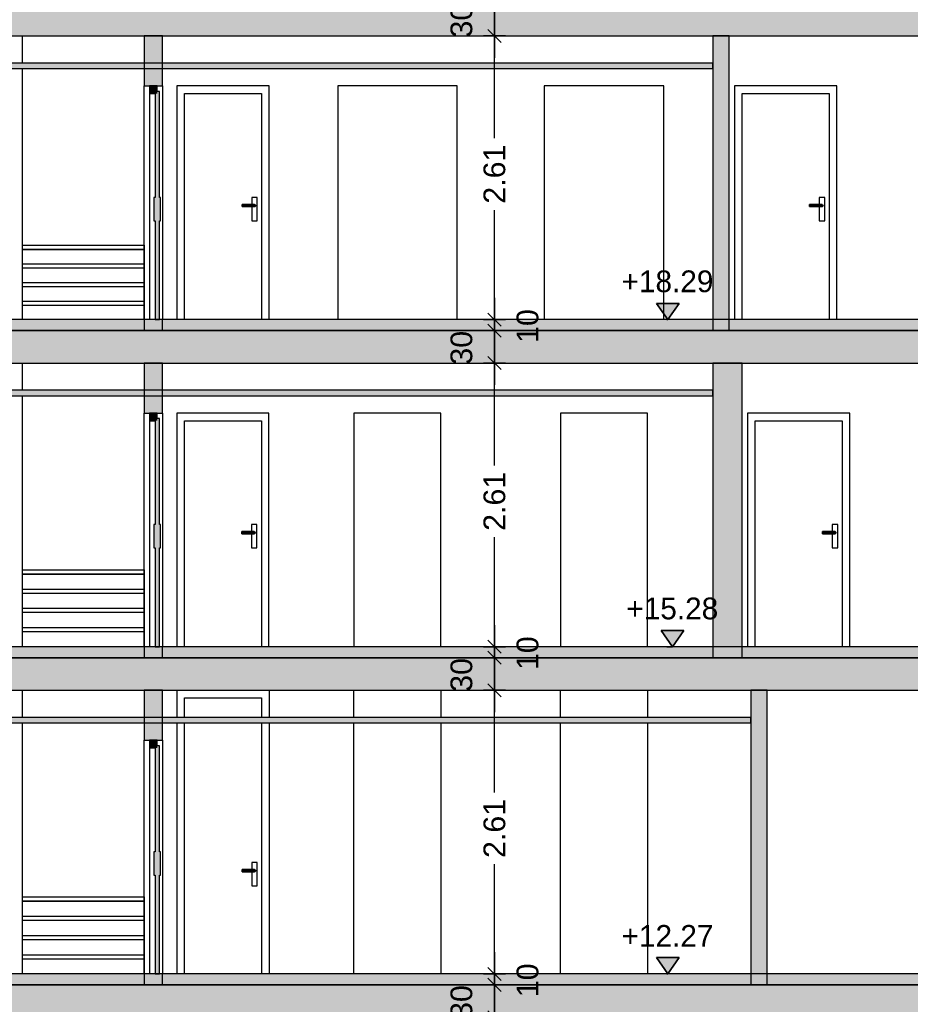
# Model space of a CAD drawing. Header units: metres. Extents: x -1 to 430, y -65 to 31.
# Tile 25 of 36: x 357 to 365, y -43 to -34. Entities that reach past the tile are written whole.
import ezdxf

# ---------------------------------------------------------------- set-up
doc = ezdxf.new("R2010")
doc.units = ezdxf.units.M
doc.header["$PDMODE"] = 65
doc.linetypes.add('CONTINUA', pattern=[0])
doc.linetypes.add('PUNKT', pattern=[6.35, 0, -6.35])
doc.layers.add('+++++ CÀLCUL SECCIÓ D', color=7, linetype='CONTINUA', lineweight=25)
doc.layers.add('COTES SECCIÓ D', color=7, linetype='CONTINUA', lineweight=25)
doc.styles.add('ARIAL', font='arial.ttf')
doc.dimstyles.new('DIMSTYLE_4', dxfattribs={"dimtxt": 0.2, "dimasz": 0.2, "dimexe": 0, "dimexo": 1e-06, "dimgap": 0.1, "dimtad": 2, "dimdec": 0, "dimlfac": 100, "dimrnd": 1, "dimzin": 4, "dimdsep": 46, "dimtxsty": 'ARIAL', "dimblk1": 'ALL_ML_STRICH', "dimblk2": 'ALL_ML_STRICH', "dimsah": 1, "dimcen": 0, "dimse1": 1, "dimse2": 1, "dimclrd": 2, "dimclre": 2, "dimclrt": 2, "dimadec": 0, "dimazin": 0, "dimtfac": 1, "dimtdec": 0, "dimtix": 1, "dimtmove": 2, "dimatfit": 3, "dimfxl": 0, "dimtvp": 1.2, "dimtzin": 0, "dimlwd": 0, "dimlwe": 35, "dimarcsym": 0})
doc.dimstyles.new('DIMSTYLE_5', dxfattribs={"dimtxt": 0.2, "dimasz": 0.2, "dimexe": 0, "dimexo": 1e-06, "dimgap": 0.1, "dimtad": 0, "dimrnd": 0.01, "dimzin": 4, "dimdsep": 46, "dimtxsty": 'ARIAL', "dimblk1": 'ALL_ML_STRICH', "dimblk2": 'ALL_ML_STRICH', "dimsah": 1, "dimcen": 0, "dimse1": 1, "dimse2": 1, "dimclrd": 2, "dimclre": 2, "dimclrt": 2, "dimadec": 0, "dimazin": 0, "dimtfac": 1, "dimtdec": 0, "dimtix": 1, "dimtmove": 2, "dimatfit": 3, "dimfxl": 0, "dimtzin": 0, "dimlwd": 0, "dimlwe": 35, "dimarcsym": 0})
doc.dimstyles.new('DIMSTYLE_7', dxfattribs={"dimtxt": 0.2, "dimasz": 0.2, "dimexe": 0, "dimexo": 1e-06, "dimgap": 0.1, "dimtad": 0, "dimdec": 0, "dimlfac": 100, "dimrnd": 1, "dimzin": 4, "dimdsep": 46, "dimtxsty": 'ARIAL', "dimblk1": 'ALL_ML_STRICH', "dimblk2": 'ALL_ML_STRICH', "dimsah": 1, "dimcen": 0, "dimse1": 1, "dimse2": 1, "dimclrd": 2, "dimclre": 2, "dimclrt": 2, "dimadec": 0, "dimazin": 0, "dimtfac": 1, "dimtdec": 0, "dimtix": 1, "dimtmove": 2, "dimatfit": 3, "dimfxl": 0, "dimtvp": 1.2, "dimtzin": 0, "dimlwd": 0, "dimlwe": 35, "dimarcsym": 0})

# ---------------------------------------------------------------- blocks, each defined once
blk = doc.blocks.new('ALL_ML_STRICH')
at = {"color": 0, "linetype": 'ByBlock', "lineweight": -2}
for p, q in [((0, -0.5), (0, 0.5)), ((-1, 0), (0.5, 0)), ((-0.3, -0.3), (0.3, 0.3))]:
    blk.add_line(p, q, dxfattribs=at)
blk = doc.blocks.new('*D18')
at = {"layer": 'COTES SECCIÓ D', "color": 2, "linetype": 'CONTINUA', "lineweight": -2, "transparency": 33554687}
blk.add_line((361.4322, -43.07), (361.4322, -42.77), dxfattribs=at)
at = {"layer": 'DEFPOINTS', "color": 2, "linetype": 'CONTINUA', "lineweight": 35, "transparency": 33554687}
for p in [(361.4196, -42.77), (361.4322, -43.07), (364.954, -43.07)]:
    blk.add_point(p, dxfattribs=at)
at = {"layer": 'COTES SECCIÓ D', "color": 2, "linetype": 'CONTINUA', "lineweight": 35, "transparency": 33554687, "xscale": 0.2, "yscale": 0.2, "zscale": 0.2}
for p, rotation in [((361.4322, -42.77), 90), ((361.4322, -43.07), 270)]:
    blk.add_blockref('ALL_ML_STRICH', p, dxfattribs=dict(at, rotation=rotation))
at = {"layer": 'COTES SECCIÓ D', "color": 2, "linetype": 'CONTINUA', "lineweight": 35, "transparency": 33554687, "insert": (361.1287, -42.9287), "char_height": 0.2, "width": 0.4, "attachment_point": 5, "rotation": 90, "style": 'ARIAL'}
blk.add_mtext('\\A1;{30}', dxfattribs=at)
blk = doc.blocks.new('*D19')
at = {"layer": 'COTES SECCIÓ D', "color": 2, "linetype": 'CONTINUA', "lineweight": -2, "transparency": 33554687}
blk.add_line((361.4322, -42.77), (361.4322, -42.67), dxfattribs=at)
at = {"layer": 'DEFPOINTS', "color": 2, "linetype": 'CONTINUA', "lineweight": 35, "transparency": 33554687}
for p in [(361.4196, -42.67), (361.4196, -42.77), (361.4322, -42.77)]:
    blk.add_point(p, dxfattribs=at)
at = {"layer": 'COTES SECCIÓ D', "color": 2, "linetype": 'CONTINUA', "lineweight": 35, "transparency": 33554687, "xscale": 0.2, "yscale": 0.2, "zscale": 0.2}
for p, rotation in [((361.4322, -42.77), 270), ((361.4322, -42.67), 90)]:
    blk.add_blockref('ALL_ML_STRICH', p, dxfattribs=dict(at, rotation=rotation))
at = {"layer": 'COTES SECCIÓ D', "color": 2, "linetype": 'CONTINUA', "lineweight": 35, "transparency": 33554687, "insert": (361.7365, -42.7287), "char_height": 0.2, "width": 0.4, "attachment_point": 5, "rotation": 90, "style": 'ARIAL'}
blk.add_mtext('\\A1;{10}', dxfattribs=at)
blk = doc.blocks.new('*D20')
at = {"layer": 'COTES SECCIÓ D', "color": 2, "linetype": 'CONTINUA', "lineweight": -2, "transparency": 33554687}
for p, q in [((361.4322, -41.0012), (361.4322, -40.06)), ((361.4322, -42.67), (361.4322, -41.6612))]:
    blk.add_line(p, q, dxfattribs=at)
at = {"layer": 'DEFPOINTS', "color": 2, "linetype": 'CONTINUA', "lineweight": 35, "transparency": 33554687}
for p in [(361.3353, -40.06), (361.4196, -42.67), (361.4322, -42.67)]:
    blk.add_point(p, dxfattribs=at)
at = {"layer": 'COTES SECCIÓ D', "color": 2, "linetype": 'CONTINUA', "lineweight": 35, "transparency": 33554687, "xscale": 0.2, "yscale": 0.2, "zscale": 0.2}
for p, rotation in [((361.4322, -40.06), 90), ((361.4322, -42.67), 270)]:
    blk.add_blockref('ALL_ML_STRICH', p, dxfattribs=dict(at, rotation=rotation))
at = {"layer": 'COTES SECCIÓ D', "color": 2, "linetype": 'CONTINUA', "lineweight": 35, "transparency": 33554687, "insert": (361.4322, -41.3312), "char_height": 0.2, "width": 0.8, "attachment_point": 5, "rotation": 90, "style": 'ARIAL'}
blk.add_mtext('\\A1;{\\A1;{2.61\\H0.132000;\\S^ ;}}', dxfattribs=at)
blk = doc.blocks.new('*D21')
at = {"layer": 'COTES SECCIÓ D', "color": 2, "linetype": 'CONTINUA', "lineweight": -2, "transparency": 33554687}
blk.add_line((361.4322, -40.06), (361.4322, -39.76), dxfattribs=at)
at = {"layer": 'DEFPOINTS', "color": 2, "linetype": 'CONTINUA', "lineweight": 35, "transparency": 33554687}
for p in [(364.1593, -39.76), (361.3353, -40.06), (361.4322, -40.06)]:
    blk.add_point(p, dxfattribs=at)
at = {"layer": 'COTES SECCIÓ D', "color": 2, "linetype": 'CONTINUA', "lineweight": 35, "transparency": 33554687, "xscale": 0.2, "yscale": 0.2, "zscale": 0.2}
for p, rotation in [((361.4322, -39.76), 90), ((361.4322, -40.06), 270)]:
    blk.add_blockref('ALL_ML_STRICH', p, dxfattribs=dict(at, rotation=rotation))
at = {"layer": 'COTES SECCIÓ D', "color": 2, "linetype": 'CONTINUA', "lineweight": 35, "transparency": 33554687, "insert": (361.1287, -39.9187), "char_height": 0.2, "width": 0.4, "attachment_point": 5, "rotation": 90, "style": 'ARIAL'}
blk.add_mtext('\\A1;{30}', dxfattribs=at)
blk = doc.blocks.new('*D22')
at = {"layer": 'COTES SECCIÓ D', "color": 2, "linetype": 'CONTINUA', "lineweight": -2, "transparency": 33554687}
blk.add_line((361.4322, -39.76), (361.4322, -39.66), dxfattribs=at)
at = {"layer": 'DEFPOINTS', "color": 2, "linetype": 'CONTINUA', "lineweight": 35, "transparency": 33554687}
for p in [(363.3788, -39.66), (361.4322, -39.76), (364.1593, -39.76)]:
    blk.add_point(p, dxfattribs=at)
at = {"layer": 'COTES SECCIÓ D', "color": 2, "linetype": 'CONTINUA', "lineweight": 35, "transparency": 33554687, "xscale": 0.2, "yscale": 0.2, "zscale": 0.2}
for p, rotation in [((361.4322, -39.76), 270), ((361.4322, -39.66), 90)]:
    blk.add_blockref('ALL_ML_STRICH', p, dxfattribs=dict(at, rotation=rotation))
at = {"layer": 'COTES SECCIÓ D', "color": 2, "linetype": 'CONTINUA', "lineweight": 35, "transparency": 33554687, "insert": (361.7365, -39.7187), "char_height": 0.2, "width": 0.4, "attachment_point": 5, "rotation": 90, "style": 'ARIAL'}
blk.add_mtext('\\A1;{10}', dxfattribs=at)
blk = doc.blocks.new('*D23')
at = {"layer": 'COTES SECCIÓ D', "color": 2, "linetype": 'CONTINUA', "lineweight": -2, "transparency": 33554687}
for p, q in [((361.4322, -37.9912), (361.4322, -37.05)), ((361.4322, -39.66), (361.4322, -38.6512))]:
    blk.add_line(p, q, dxfattribs=at)
at = {"layer": 'DEFPOINTS', "color": 2, "linetype": 'CONTINUA', "lineweight": 35, "transparency": 33554687}
for p in [(363.7436, -37.05), (361.4322, -39.66), (363.3788, -39.66)]:
    blk.add_point(p, dxfattribs=at)
at = {"layer": 'COTES SECCIÓ D', "color": 2, "linetype": 'CONTINUA', "lineweight": 35, "transparency": 33554687, "xscale": 0.2, "yscale": 0.2, "zscale": 0.2}
for p, rotation in [((361.4322, -37.05), 90), ((361.4322, -39.66), 270)]:
    blk.add_blockref('ALL_ML_STRICH', p, dxfattribs=dict(at, rotation=rotation))
at = {"layer": 'COTES SECCIÓ D', "color": 2, "linetype": 'CONTINUA', "lineweight": 35, "transparency": 33554687, "insert": (361.4322, -38.3212), "char_height": 0.2, "width": 0.8, "attachment_point": 5, "rotation": 90, "style": 'ARIAL'}
blk.add_mtext('\\A1;{\\A1;{2.61\\H0.132000;\\S^ ;}}', dxfattribs=at)
blk = doc.blocks.new('*D24')
at = {"layer": 'COTES SECCIÓ D', "color": 2, "linetype": 'CONTINUA', "lineweight": -2, "transparency": 33554687}
blk.add_line((361.4322, -37.05), (361.4322, -36.75), dxfattribs=at)
at = {"layer": 'DEFPOINTS', "color": 2, "linetype": 'CONTINUA', "lineweight": 35, "transparency": 33554687}
for p in [(363.6926, -36.75), (361.4322, -37.05), (363.7436, -37.05)]:
    blk.add_point(p, dxfattribs=at)
at = {"layer": 'COTES SECCIÓ D', "color": 2, "linetype": 'CONTINUA', "lineweight": 35, "transparency": 33554687, "xscale": 0.2, "yscale": 0.2, "zscale": 0.2}
for p, rotation in [((361.4322, -36.75), 90), ((361.4322, -37.05), 270)]:
    blk.add_blockref('ALL_ML_STRICH', p, dxfattribs=dict(at, rotation=rotation))
at = {"layer": 'COTES SECCIÓ D', "color": 2, "linetype": 'CONTINUA', "lineweight": 35, "transparency": 33554687, "insert": (361.1287, -36.9087), "char_height": 0.2, "width": 0.4, "attachment_point": 5, "rotation": 90, "style": 'ARIAL'}
blk.add_mtext('\\A1;{30}', dxfattribs=at)
blk = doc.blocks.new('*D25')
at = {"layer": 'COTES SECCIÓ D', "color": 2, "linetype": 'CONTINUA', "lineweight": -2, "transparency": 33554687}
blk.add_line((361.4322, -36.75), (361.4322, -36.65), dxfattribs=at)
at = {"layer": 'DEFPOINTS', "color": 2, "linetype": 'CONTINUA', "lineweight": 35, "transparency": 33554687}
for p in [(363.7437, -36.65), (361.4322, -36.75), (363.6926, -36.75)]:
    blk.add_point(p, dxfattribs=at)
at = {"layer": 'COTES SECCIÓ D', "color": 2, "linetype": 'CONTINUA', "lineweight": 35, "transparency": 33554687, "xscale": 0.2, "yscale": 0.2, "zscale": 0.2}
for p, rotation in [((361.4322, -36.75), 270), ((361.4322, -36.65), 90)]:
    blk.add_blockref('ALL_ML_STRICH', p, dxfattribs=dict(at, rotation=rotation))
at = {"layer": 'COTES SECCIÓ D', "color": 2, "linetype": 'CONTINUA', "lineweight": 35, "transparency": 33554687, "insert": (361.7365, -36.7087), "char_height": 0.2, "width": 0.4, "attachment_point": 5, "rotation": 90, "style": 'ARIAL'}
blk.add_mtext('\\A1;{10}', dxfattribs=at)
blk = doc.blocks.new('*D26')
at = {"layer": 'COTES SECCIÓ D', "color": 2, "linetype": 'CONTINUA', "lineweight": -2, "transparency": 33554687}
for p, q in [((361.4322, -34.9812), (361.4322, -34.04)), ((361.4322, -36.65), (361.4322, -35.6412))]:
    blk.add_line(p, q, dxfattribs=at)
at = {"layer": 'DEFPOINTS', "color": 2, "linetype": 'CONTINUA', "lineweight": 35, "transparency": 33554687}
for p in [(363.6665, -34.04), (361.4322, -36.65), (363.7437, -36.65)]:
    blk.add_point(p, dxfattribs=at)
at = {"layer": 'COTES SECCIÓ D', "color": 2, "linetype": 'CONTINUA', "lineweight": 35, "transparency": 33554687, "xscale": 0.2, "yscale": 0.2, "zscale": 0.2}
for p, rotation in [((361.4322, -34.04), 90), ((361.4322, -36.65), 270)]:
    blk.add_blockref('ALL_ML_STRICH', p, dxfattribs=dict(at, rotation=rotation))
at = {"layer": 'COTES SECCIÓ D', "color": 2, "linetype": 'CONTINUA', "lineweight": 35, "transparency": 33554687, "insert": (361.4322, -35.3112), "char_height": 0.2, "width": 0.8, "attachment_point": 5, "rotation": 90, "style": 'ARIAL'}
blk.add_mtext('\\A1;{\\A1;{2.61\\H0.132000;\\S^ ;}}', dxfattribs=at)
blk = doc.blocks.new('*D27')
at = {"layer": 'COTES SECCIÓ D', "color": 2, "linetype": 'CONTINUA', "lineweight": -2, "transparency": 33554687}
blk.add_line((361.4322, -34.04), (361.4322, -33.74), dxfattribs=at)
at = {"layer": 'DEFPOINTS', "color": 2, "linetype": 'CONTINUA', "lineweight": 35, "transparency": 33554687}
for p in [(363.6665, -33.74), (361.4322, -34.04), (363.6665, -34.04)]:
    blk.add_point(p, dxfattribs=at)
at = {"layer": 'COTES SECCIÓ D', "color": 2, "linetype": 'CONTINUA', "lineweight": 35, "transparency": 33554687, "xscale": 0.2, "yscale": 0.2, "zscale": 0.2}
for p, rotation in [((361.4322, -33.74), 90), ((361.4322, -34.04), 270)]:
    blk.add_blockref('ALL_ML_STRICH', p, dxfattribs=dict(at, rotation=rotation))
at = {"layer": 'COTES SECCIÓ D', "color": 2, "linetype": 'CONTINUA', "lineweight": 35, "transparency": 33554687, "insert": (361.1287, -33.8987), "char_height": 0.2, "width": 0.4, "attachment_point": 5, "rotation": 90, "style": 'ARIAL'}
blk.add_mtext('\\A1;{30}', dxfattribs=at)
blk = doc.blocks.new('COMPLEX_ELEVATIONDIM_0')
at = {"layer": 'COTES SECCIÓ D', "linetype": 'CONTINUA', "lineweight": 35, "transparency": 33554687}
for points in [[(363.1307, -36.5), (362.9207, -36.5), (363.0257, -36.65)], [(363.175, -39.51), (362.965, -39.51), (363.07, -39.66)], [(363.1307, -42.52), (362.9207, -42.52), (363.0257, -42.67)]]:
    blk.add_hatch(color=2, dxfattribs=at).paths.add_polyline_path(points)
at = {"layer": 'COTES SECCIÓ D', "color": 2, "linetype": 'CONTINUA', "lineweight": 35, "transparency": 33554687}
for p, q in [((363.1307, -36.5), (362.9207, -36.5)), ((362.9207, -36.5), (363.0257, -36.65)), ((363.0257, -36.65), (363.1307, -36.5)), ((363.0257, -36.65), (363.0257, -36.65)), ((363.0257, -36.65), (363.0257, -36.65)), ((363.0257, -36.65), (363.0257, -36.65)), ((363.0257, -36.65), (363.0257, -36.65)), ((363.175, -39.51), (362.965, -39.51)), ((362.965, -39.51), (363.07, -39.66)), ((363.07, -39.66), (363.175, -39.51)), ((363.07, -39.66), (363.07, -39.66)), ((363.07, -39.66), (363.07, -39.66)), ((363.07, -39.66), (363.07, -39.66)), ((363.07, -39.66), (363.07, -39.66)), ((363.1307, -42.52), (362.9207, -42.52)), ((362.9207, -42.52), (363.0257, -42.67)), ((363.0257, -42.67), (363.1307, -42.52)), ((363.0257, -42.67), (363.0257, -42.67)), ((363.0257, -42.67), (363.0257, -42.67)), ((363.0257, -42.67), (363.0257, -42.67)), ((363.0257, -42.67), (363.0257, -42.67))]:
    blk.add_line(p, q, dxfattribs=at)
at = {"layer": 'COTES SECCIÓ D', "color": 2, "linetype": 'PUNKT', "lineweight": 35, "transparency": 33554687}
for p, q in [((363.0257, -36.65), (363.0187, -36.65)), ((363.07, -39.66), (363.0187, -39.66)), ((363.0257, -42.67), (363.0187, -42.67))]:
    blk.add_line(p, q, dxfattribs=at)
at = {"layer": 'COTES SECCIÓ D', "color": 2, "linetype": 'CONTINUA', "lineweight": 35, "transparency": 33554687, "char_height": 0.2, "width": 0.959932, "attachment_point": 7, "style": 'ARIAL'}
for s, insert in [('\\W0.98;+18.29', (362.6007, -36.4)), ('\\W0.98;+15.28', (362.645, -39.41)), ('\\W0.98;+12.27', (362.6009, -42.42))]:
    blk.add_mtext(s, dxfattribs=dict(at, insert=insert))

msp = doc.modelspace()

# ---------------------------------------------------------------- hatches: boundary and pattern name
at = {"layer": '+++++ CÀLCUL SECCIÓ D', "linetype": 'CONTINUA', "lineweight": 25, "true_color": 0xababab, "transparency": 33554687}
for points in [[(368.656, -33.74), (343.129, -33.74), (343.129, -34.04), (368.656, -34.04)], [(368.656, -36.75), (343.129, -36.75), (343.129, -37.05), (368.656, -37.05)], [(368.656, -39.76), (343.1274, -39.76), (343.1274, -40.06), (368.656, -40.06)], [(368.656, -42.77), (343.1274, -42.77), (343.1274, -43.07), (368.656, -43.07)]]:
    msp.add_hatch(color=253, dxfattribs=at).paths.add_polyline_path(points)
at = {"layer": '+++++ CÀLCUL SECCIÓ D', "linetype": 'CONTINUA', "lineweight": 18, "transparency": 33554687}
for points in [[(358.3796, -34.5), (358.3796, -34.04), (358.2096, -34.04), (358.2096, -34.5)], [(358.2096, -36.75), (358.3796, -36.75), (358.3796, -36.65), (358.2096, -36.65)], [(358.3796, -37.51), (358.3796, -37.05), (358.2096, -37.05), (358.2096, -37.51)], [(358.2096, -39.76), (358.3796, -39.76), (358.3796, -39.66), (358.2096, -39.66)], [(358.3796, -40.52), (358.3796, -40.06), (358.2096, -40.06), (358.2096, -40.52)], [(358.2096, -42.77), (358.3796, -42.77), (358.3796, -42.67), (358.2096, -42.67)]]:
    msp.add_hatch(color=220, dxfattribs=at).paths.add_polyline_path(points)
at = {"layer": '+++++ CÀLCUL SECCIÓ D', "linetype": 'CONTINUA', "lineweight": 25, "true_color": 0xa0a0a0, "transparency": 33554687}
for points in [[(363.5896, -34.04), (363.4396, -34.04), (363.4396, -36.75), (363.5896, -36.75)], [(363.5896, -37.05), (363.4396, -37.05), (363.4396, -39.76), (363.5896, -39.76)], [(363.6396, -37.05), (363.5896, -37.05), (363.5896, -39.76), (363.6396, -39.76)], [(363.7096, -37.05), (363.6396, -37.05), (363.6396, -39.76), (363.7096, -39.76)], [(363.9396, -40.06), (363.7896, -40.06), (363.7896, -42.77), (363.9396, -42.77)]]:
    msp.add_hatch(color=253, dxfattribs=at).paths.add_polyline_path(points)
at = {"layer": '+++++ CÀLCUL SECCIÓ D', "linetype": 'CONTINUA', "lineweight": 25, "transparency": 33554687}
for color, points in [(34, [(363.4396, -34.29), (346.8696, -34.29), (346.8696, -34.34), (363.4396, -34.34)]), (32, [(368.656, -36.65), (343.1274, -36.65), (343.1274, -36.75), (368.656, -36.75)]), (34, [(363.4396, -37.3), (346.8696, -37.3), (346.8696, -37.35), (363.4396, -37.35)]), (32, [(368.656, -39.66), (343.1274, -39.66), (343.1274, -39.76), (368.656, -39.76)]), (34, [(363.7896, -40.31), (346.8696, -40.31), (346.8696, -40.36), (363.7896, -40.36)]), (32, [(368.656, -42.67), (343.1274, -42.67), (343.1274, -42.77), (368.656, -42.77)])]:
    msp.add_hatch(color=color, dxfattribs=at).paths.add_polyline_path(points)
at = {"layer": '+++++ CÀLCUL SECCIÓ D', "linetype": 'CONTINUA', "lineweight": 25, "true_color": 0x656565, "transparency": 33554687}
for points in [[(358.2596, -34.5), (358.2596, -34.57), (358.3296, -34.57), (358.3296, -34.5)], [(358.3096, -34.55), (358.3096, -36.65), (358.3496, -36.65), (358.3496, -34.55)], [(358.2996, -35.525), (358.2996, -35.74), (358.3096, -35.74), (358.3096, -35.525)], [(358.3596, -35.74), (358.3596, -35.525), (358.3496, -35.525), (358.3496, -35.74)], [(358.2596, -37.51), (358.2596, -37.58), (358.3296, -37.58), (358.3296, -37.51)], [(358.3096, -37.56), (358.3096, -39.66), (358.3496, -39.66), (358.3496, -37.56)], [(358.2996, -38.535), (358.2996, -38.75), (358.3096, -38.75), (358.3096, -38.535)], [(358.3596, -38.75), (358.3596, -38.535), (358.3496, -38.535), (358.3496, -38.75)], [(358.2596, -40.52), (358.2596, -40.59), (358.3296, -40.59), (358.3296, -40.52)], [(358.3096, -40.57), (358.3096, -42.67), (358.3496, -42.67), (358.3496, -40.57)], [(358.2996, -41.545), (358.2996, -41.76), (358.3096, -41.76), (358.3096, -41.545)], [(358.3596, -41.76), (358.3596, -41.545), (358.3496, -41.545), (358.3496, -41.76)]]:
    msp.add_hatch(color=251, dxfattribs=at).paths.add_polyline_path(points)

# ---------------------------------------------------------------- linework, layer by layer
at = {"layer": '+++++ CÀLCUL SECCIÓ D', "color": 7, "linetype": 'CONTINUA', "lineweight": 25, "transparency": 33554687}
for p, q in [((353.2596, -34.04), (358.2096, -34.04)), ((357.0896, -34.29), (357.0896, -34.04)), ((358.2096, -34.04), (358.3796, -34.04)), ((358.2096, -34.04), (358.2096, -34.5)), ((358.3796, -34.04), (358.2096, -34.04)), ((358.3796, -34.04), (363.4396, -34.04)), ((358.3796, -34.5), (358.3796, -34.04)), ((363.4396, -34.04), (363.5896, -34.04)), ((363.4396, -34.04), (363.4396, -34.29)), ((363.5896, -34.04), (363.4396, -34.04)), ((363.5896, -34.04), (368.656, -34.04)), ((363.5896, -36.75), (363.5896, -34.04)), ((363.4396, -34.29), (346.8696, -34.29)), ((363.4396, -34.34), (363.4396, -34.29)), ((363.4396, -34.29), (363.4396, -34.34)), ((346.8696, -34.34), (363.4396, -34.34)), ((357.0896, -36.65), (357.0896, -34.34)), ((363.4396, -34.34), (363.4396, -36.75)), ((358.2096, -36.65), (358.2096, -34.5)), ((358.2096, -34.5), (358.2596, -34.5)), ((358.2596, -34.5), (358.2596, -34.57)), ((358.3296, -34.5), (358.2596, -34.5)), ((358.2596, -34.5), (358.3296, -34.5)), ((358.3296, -34.55), (358.3296, -34.5)), ((358.3296, -34.5), (358.3796, -34.5)), ((358.3796, -34.5), (358.3796, -36.65)), ((358.5096, -34.5), (358.5096, -36.65)), ((359.3596, -34.5), (358.5096, -34.5)), ((359.3596, -36.65), (359.3596, -34.5)), ((359.9896, -34.5), (359.9896, -36.65)), ((361.0896, -34.5), (359.9896, -34.5)), ((361.0896, -36.65), (361.0896, -34.5)), ((361.8896, -34.5), (361.8896, -36.65)), ((362.9896, -34.5), (361.8896, -34.5)), ((362.9896, -36.65), (362.9896, -34.5)), ((363.6396, -34.5), (363.6396, -36.65)), ((364.5796, -34.5), (363.6396, -34.5)), ((364.5796, -36.65), (364.5796, -34.5)), ((358.2596, -34.57), (358.2596, -36.65)), ((358.2596, -34.57), (358.3096, -34.57)), ((358.3096, -34.57), (358.3096, -35.525)), ((358.3496, -34.55), (358.3296, -34.55)), ((358.3496, -35.525), (358.3496, -34.55)), ((358.5796, -36.65), (358.5796, -34.57)), ((358.5796, -34.57), (359.2896, -34.57)), ((359.2896, -34.57), (359.2896, -36.65)), ((363.7096, -34.57), (364.5096, -34.57)), ((363.7096, -36.65), (363.7096, -34.57)), ((364.5096, -34.57), (364.5096, -36.65)), ((358.2996, -35.525), (358.2996, -35.74)), ((358.3096, -35.525), (358.2996, -35.525)), ((358.3596, -35.525), (358.3496, -35.525)), ((358.3596, -35.74), (358.3596, -35.525)), ((359.1096, -35.5913), (359.1096, -35.59)), ((359.2246, -35.59), (359.1096, -35.59)), ((359.1096, -35.595), (359.1096, -35.5913)), ((359.1096, -35.5913), (359.2296, -35.5913)), ((359.1096, -35.6), (359.1096, -35.595)), ((359.1096, -35.595), (359.2333, -35.595)), ((359.1096, -35.605), (359.1096, -35.6)), ((359.1096, -35.6), (359.2346, -35.6)), ((359.1996, -35.525), (359.1996, -35.59)), ((359.2496, -35.525), (359.1996, -35.525)), ((359.2246, -35.59), (359.2296, -35.5913)), ((359.2296, -35.5913), (359.2333, -35.595)), ((359.2333, -35.595), (359.2346, -35.6)), ((359.2346, -35.6), (359.2333, -35.605)), ((359.2496, -35.74), (359.2496, -35.525)), ((364.3296, -35.5913), (364.3296, -35.59)), ((364.4446, -35.59), (364.3296, -35.59)), ((364.3296, -35.595), (364.3296, -35.5913)), ((364.3296, -35.5913), (364.4496, -35.5913)), ((364.3296, -35.6), (364.3296, -35.595)), ((364.3296, -35.595), (364.4533, -35.595)), ((364.3296, -35.605), (364.3296, -35.6)), ((364.3296, -35.6), (364.4546, -35.6)), ((364.4196, -35.525), (364.4196, -35.59)), ((364.4696, -35.525), (364.4196, -35.525)), ((364.4446, -35.59), (364.4496, -35.5913)), ((364.4496, -35.5913), (364.4533, -35.595)), ((364.4533, -35.595), (364.4546, -35.6)), ((364.4546, -35.6), (364.4533, -35.605)), ((364.4696, -35.74), (364.4696, -35.525)), ((359.1096, -35.6087), (359.1096, -35.605)), ((359.1096, -35.605), (359.2333, -35.605)), ((359.1096, -35.61), (359.1096, -35.6087)), ((359.1096, -35.6087), (359.2296, -35.6087)), ((359.1096, -35.61), (359.2246, -35.61)), ((359.1996, -35.61), (359.1996, -35.74)), ((359.2296, -35.6087), (359.2246, -35.61)), ((359.2333, -35.605), (359.2296, -35.6087)), ((364.3296, -35.6087), (364.3296, -35.605)), ((364.3296, -35.605), (364.4533, -35.605)), ((364.3296, -35.61), (364.3296, -35.6087)), ((364.3296, -35.6087), (364.4496, -35.6087)), ((364.3296, -35.61), (364.4446, -35.61)), ((364.4196, -35.61), (364.4196, -35.74)), ((364.4496, -35.6087), (364.4446, -35.61)), ((364.4533, -35.605), (364.4496, -35.6087)), ((358.2996, -35.74), (358.3096, -35.74)), ((358.3096, -35.74), (358.3096, -36.65)), ((358.3496, -35.74), (358.3596, -35.74)), ((358.3496, -36.65), (358.3496, -35.74)), ((359.1996, -35.74), (359.2496, -35.74)), ((364.4196, -35.74), (364.4696, -35.74)), ((357.0896, -35.9653), (358.2094, -35.9653)), ((358.2094, -35.9653), (358.2094, -36.0053)), ((358.2094, -35.9653), (358.2096, -35.9653)), ((358.2094, -36.0053), (357.0896, -36.0053)), ((357.0896, -36.0053), (358.2094, -36.0053)), ((358.2096, -36.0053), (358.2094, -36.0053)), ((358.2094, -36.0053), (358.2094, -36.1365)), ((358.2094, -36.0053), (358.2096, -36.0053)), ((357.0896, -36.1365), (358.2094, -36.1365)), ((358.2094, -36.1365), (358.2094, -36.2053)), ((358.2094, -36.1365), (358.2094, -36.1765)), ((358.2094, -36.1365), (358.2094, -36.1765)), ((358.2094, -36.1365), (358.2094, -36.1365)), ((358.2094, -36.1765), (357.0896, -36.1765)), ((358.2094, -36.1765), (357.0896, -36.1765)), ((358.2094, -36.1765), (358.2094, -36.1765)), ((358.2094, -36.3076), (358.2094, -36.1765)), ((358.2094, -36.1765), (358.2094, -36.2053)), ((358.2094, -36.1765), (358.2094, -36.1765)), ((358.2095, -36.2053), (358.2094, -36.2053)), ((358.2095, -36.2053), (358.2094, -36.65)), ((358.2094, -36.2053), (358.2095, -36.2053)), ((358.2096, -36.2053), (358.2095, -36.2053)), ((357.0896, -36.3076), (358.2093, -36.3076)), ((358.2093, -36.3076), (358.2093, -36.3476)), ((358.2093, -36.3076), (358.2094, -36.3076)), ((358.2094, -36.3076), (358.2094, -36.3476)), ((358.2094, -36.3476), (358.2094, -36.3076)), ((358.2093, -36.3476), (357.0896, -36.3476)), ((358.2093, -36.3476), (357.0896, -36.3476)), ((358.2094, -36.3476), (358.2093, -36.3476)), ((358.2093, -36.4788), (358.2093, -36.3476)), ((358.2093, -36.3476), (358.2094, -36.3476)), ((357.0896, -36.4788), (358.2093, -36.4788)), ((358.2093, -36.4788), (358.2093, -36.5188)), ((358.2093, -36.4788), (358.2093, -36.5188)), ((358.2093, -36.4788), (358.2093, -36.4788)), ((358.2093, -36.5188), (358.2093, -36.4788)), ((358.2093, -36.5188), (357.0896, -36.5188)), ((358.2093, -36.5188), (357.0896, -36.5188)), ((358.2093, -36.5188), (358.2093, -36.5188)), ((358.2093, -36.65), (358.2093, -36.5188)), ((358.2093, -36.5188), (358.2093, -36.5188)), ((368.656, -36.65), (343.1274, -36.65)), ((358.2096, -36.65), (358.2096, -36.75)), ((358.3796, -36.65), (358.2096, -36.65)), ((358.3096, -36.65), (358.3496, -36.65)), ((358.3796, -36.75), (358.3796, -36.65)), ((358.2096, -36.75), (353.2596, -36.75)), ((353.2596, -36.75), (358.2096, -36.75)), ((358.3796, -36.75), (358.2096, -36.75)), ((358.2096, -36.75), (358.3796, -36.75)), ((358.2096, -36.75), (358.3796, -36.75)), ((363.4396, -36.75), (358.3796, -36.75)), ((358.3796, -36.75), (363.4396, -36.75)), ((363.5896, -36.75), (363.4396, -36.75)), ((363.4396, -36.75), (363.5896, -36.75)), ((363.4396, -36.75), (363.5896, -36.75)), ((368.656, -36.75), (363.5896, -36.75)), ((363.5896, -36.75), (368.656, -36.75)), ((353.2596, -37.05), (358.2096, -37.05)), ((357.0896, -37.3), (357.0896, -37.05)), ((358.2096, -37.05), (358.3796, -37.05)), ((358.2096, -37.05), (358.2096, -37.51)), ((358.3796, -37.05), (358.2096, -37.05)), ((358.3796, -37.05), (363.4396, -37.05)), ((358.3796, -37.51), (358.3796, -37.05)), ((363.4396, -37.05), (363.7096, -37.05)), ((363.4396, -37.05), (363.4396, -37.3)), ((363.5896, -37.05), (363.4396, -37.05)), ((363.6396, -37.05), (363.5896, -37.05)), ((363.7096, -37.05), (363.6396, -37.05)), ((363.7096, -37.05), (368.656, -37.05)), ((363.7096, -39.76), (363.7096, -37.05)), ((363.4396, -37.3), (346.8696, -37.3)), ((363.4396, -37.35), (363.4396, -37.3)), ((363.4396, -37.3), (363.4396, -37.35)), ((346.8696, -37.35), (363.4396, -37.35)), ((357.0896, -39.66), (357.0896, -37.35)), ((363.4396, -37.35), (363.4396, -39.76)), ((358.2096, -39.66), (358.2096, -37.51)), ((358.2096, -37.51), (358.2596, -37.51)), ((358.2596, -37.51), (358.3296, -37.51)), ((358.2596, -37.51), (358.2596, -37.58)), ((358.3296, -37.51), (358.2596, -37.51)), ((358.2596, -37.58), (358.2596, -39.66)), ((358.2596, -37.58), (358.3096, -37.58)), ((358.3096, -37.58), (358.3096, -38.535)), ((358.3296, -37.51), (358.3796, -37.51)), ((358.3296, -37.56), (358.3296, -37.51)), ((358.3496, -37.56), (358.3296, -37.56)), ((358.3496, -38.535), (358.3496, -37.56)), ((358.3796, -37.51), (358.3796, -39.66)), ((358.5096, -37.51), (358.5096, -39.66)), ((359.3573, -37.51), (358.5096, -37.51)), ((358.5796, -37.58), (359.2873, -37.58)), ((358.5796, -39.66), (358.5796, -37.58)), ((359.2873, -37.58), (359.2873, -39.66)), ((359.3573, -39.66), (359.3573, -37.51)), ((360.1396, -37.51), (360.1396, -39.66)), ((360.9396, -37.51), (360.1396, -37.51)), ((360.9396, -39.66), (360.9396, -37.51)), ((362.0396, -37.51), (362.0396, -39.66)), ((362.8396, -37.51), (362.0396, -37.51)), ((362.8396, -39.66), (362.8396, -37.51)), ((363.7596, -37.51), (363.7596, -39.66)), ((364.6996, -37.51), (363.7596, -37.51)), ((363.8296, -39.66), (363.8296, -37.58)), ((363.8296, -37.58), (364.6296, -37.58)), ((364.6296, -37.58), (364.6296, -39.66)), ((364.6996, -39.66), (364.6996, -37.51)), ((358.2996, -38.535), (358.2996, -38.75)), ((358.3096, -38.535), (358.2996, -38.535)), ((358.3596, -38.535), (358.3496, -38.535)), ((358.3596, -38.75), (358.3596, -38.535)), ((359.1973, -38.535), (359.1973, -38.6)), ((359.2473, -38.535), (359.1973, -38.535)), ((359.2473, -38.75), (359.2473, -38.535)), ((364.5396, -38.535), (364.5396, -38.6)), ((364.5896, -38.535), (364.5396, -38.535)), ((364.5896, -38.75), (364.5896, -38.535)), ((359.1073, -38.6013), (359.1073, -38.6)), ((359.2223, -38.6), (359.1073, -38.6)), ((359.1073, -38.605), (359.1073, -38.6013)), ((359.1073, -38.6013), (359.2273, -38.6013)), ((359.1073, -38.61), (359.1073, -38.605)), ((359.1073, -38.605), (359.231, -38.605)), ((359.1073, -38.615), (359.1073, -38.61)), ((359.1073, -38.61), (359.2323, -38.61)), ((359.1073, -38.6187), (359.1073, -38.615)), ((359.1073, -38.615), (359.231, -38.615)), ((359.1073, -38.62), (359.1073, -38.6187)), ((359.1073, -38.6187), (359.2273, -38.6187)), ((359.1073, -38.62), (359.2223, -38.62)), ((359.1973, -38.62), (359.1973, -38.75)), ((359.2223, -38.6), (359.2273, -38.6013)), ((359.2273, -38.6187), (359.2223, -38.62)), ((359.2273, -38.6013), (359.231, -38.605)), ((359.231, -38.615), (359.2273, -38.6187)), ((359.231, -38.605), (359.2323, -38.61)), ((359.2323, -38.61), (359.231, -38.615)), ((364.4496, -38.6013), (364.4496, -38.6)), ((364.5646, -38.6), (364.4496, -38.6)), ((364.4496, -38.605), (364.4496, -38.6013)), ((364.4496, -38.6013), (364.5696, -38.6013)), ((364.4496, -38.61), (364.4496, -38.605)), ((364.4496, -38.605), (364.5733, -38.605)), ((364.4496, -38.615), (364.4496, -38.61)), ((364.4496, -38.61), (364.5746, -38.61)), ((364.4496, -38.6187), (364.4496, -38.615)), ((364.4496, -38.615), (364.5733, -38.615)), ((364.4496, -38.62), (364.4496, -38.6187)), ((364.4496, -38.6187), (364.5696, -38.6187)), ((364.4496, -38.62), (364.5646, -38.62)), ((364.5396, -38.62), (364.5396, -38.75)), ((364.5646, -38.6), (364.5696, -38.6013)), ((364.5696, -38.6187), (364.5646, -38.62)), ((364.5696, -38.6013), (364.5733, -38.605)), ((364.5733, -38.615), (364.5696, -38.6187)), ((364.5733, -38.605), (364.5746, -38.61)), ((364.5746, -38.61), (364.5733, -38.615)), ((358.2996, -38.75), (358.3096, -38.75)), ((358.3096, -38.75), (358.3096, -39.66)), ((358.3496, -38.75), (358.3596, -38.75)), ((358.3496, -39.66), (358.3496, -38.75)), ((359.1973, -38.75), (359.2473, -38.75)), ((364.5396, -38.75), (364.5896, -38.75)), ((357.0896, -38.9518), (358.2094, -38.9518)), ((358.2094, -38.9518), (358.2094, -38.9918)), ((358.2094, -38.9518), (358.2096, -38.9518)), ((358.2094, -38.9918), (357.0896, -38.9918)), ((357.0896, -38.9918), (358.2094, -38.9918)), ((358.2096, -38.9918), (358.2094, -38.9918)), ((358.2094, -38.9918), (358.2094, -39.1288)), ((358.2094, -38.9918), (358.2096, -38.9918)), ((357.0896, -39.1288), (358.2094, -39.1288)), ((358.2094, -39.1288), (358.2094, -39.1918)), ((358.2094, -39.1288), (358.2094, -39.1688)), ((358.2094, -39.1288), (358.2094, -39.1688)), ((358.2094, -39.1288), (358.2094, -39.1288)), ((358.2094, -39.1688), (357.0896, -39.1688)), ((358.2094, -39.1688), (357.0896, -39.1688)), ((358.2094, -39.1688), (358.2094, -39.1688)), ((358.2094, -39.3059), (358.2094, -39.1688)), ((358.2094, -39.1688), (358.2094, -39.1918)), ((358.2094, -39.1688), (358.2094, -39.1688)), ((358.2095, -39.1918), (358.2094, -39.1918)), ((358.2095, -39.1918), (358.2094, -39.66)), ((358.2094, -39.1918), (358.2095, -39.1918)), ((358.2096, -39.1918), (358.2095, -39.1918)), ((357.0896, -39.3059), (358.2093, -39.3059)), ((358.2093, -39.3059), (358.2093, -39.3459)), ((358.2093, -39.3059), (358.2094, -39.3059)), ((358.2094, -39.3059), (358.2094, -39.3459)), ((358.2094, -39.3459), (358.2094, -39.3059)), ((358.2093, -39.3459), (357.0896, -39.3459)), ((358.2093, -39.3459), (357.0896, -39.3459)), ((358.2094, -39.3459), (358.2093, -39.3459)), ((358.2093, -39.4829), (358.2093, -39.3459)), ((358.2093, -39.3459), (358.2094, -39.3459)), ((357.0896, -39.4829), (358.2093, -39.4829)), ((358.2093, -39.4829), (358.2093, -39.5229)), ((358.2093, -39.4829), (358.2093, -39.5229)), ((358.2093, -39.4829), (358.2093, -39.4829)), ((358.2093, -39.5229), (358.2093, -39.4829)), ((358.2093, -39.5229), (357.0896, -39.5229)), ((358.2093, -39.5229), (357.0896, -39.5229)), ((358.2093, -39.5229), (358.2093, -39.5229)), ((358.2093, -39.66), (358.2093, -39.5229)), ((358.2093, -39.5229), (358.2093, -39.5229)), ((368.656, -39.66), (343.1274, -39.66)), ((358.2096, -39.66), (358.2096, -39.76)), ((358.3796, -39.66), (358.2096, -39.66)), ((358.3096, -39.66), (358.3496, -39.66)), ((358.3796, -39.76), (358.3796, -39.66)), ((358.2096, -39.76), (353.2596, -39.76)), ((353.2596, -39.76), (358.2096, -39.76)), ((358.3796, -39.76), (358.2096, -39.76)), ((358.2096, -39.76), (358.3796, -39.76)), ((358.2096, -39.76), (358.3796, -39.76)), ((363.4396, -39.76), (358.3796, -39.76)), ((358.3796, -39.76), (363.4396, -39.76)), ((363.7096, -39.76), (363.4396, -39.76)), ((363.4396, -39.76), (363.5896, -39.76)), ((363.4396, -39.76), (363.7096, -39.76)), ((363.5896, -39.76), (363.6396, -39.76)), ((363.6396, -39.76), (363.7096, -39.76)), ((368.656, -39.76), (363.7096, -39.76)), ((363.7096, -39.76), (368.656, -39.76)), ((353.2596, -40.06), (358.2096, -40.06)), ((357.0896, -40.31), (357.0896, -40.06)), ((358.2096, -40.06), (358.3796, -40.06)), ((358.2096, -40.06), (358.2096, -40.52)), ((358.3796, -40.06), (358.2096, -40.06)), ((358.3796, -40.06), (363.7896, -40.06)), ((358.3796, -40.52), (358.3796, -40.06)), ((358.5096, -40.06), (358.5096, -40.31)), ((358.5796, -40.31), (358.5796, -40.13)), ((358.5796, -40.13), (359.2896, -40.13)), ((359.2896, -40.13), (359.2896, -40.31)), ((359.3596, -40.06), (359.3596, -40.31)), ((360.1396, -40.31), (360.1396, -40.06)), ((360.9396, -40.06), (360.9396, -40.31)), ((362.0396, -40.31), (362.0396, -40.06)), ((362.8396, -40.06), (362.8396, -40.31)), ((363.7896, -40.06), (363.9396, -40.06)), ((363.7896, -40.06), (363.7896, -40.31)), ((363.9396, -40.06), (363.7896, -40.06)), ((363.9396, -40.06), (368.656, -40.06)), ((363.9396, -42.77), (363.9396, -40.06)), ((363.7896, -40.31), (346.8696, -40.31)), ((363.7896, -40.36), (363.7896, -40.31)), ((363.7896, -40.31), (363.7896, -40.36)), ((346.8696, -40.36), (363.7896, -40.36)), ((357.0896, -42.67), (357.0896, -40.36)), ((358.5096, -40.36), (358.5096, -42.67)), ((358.5796, -42.67), (358.5796, -40.36)), ((359.2896, -40.36), (359.2896, -42.67)), ((359.3596, -40.36), (359.3596, -42.67)), ((360.1396, -42.67), (360.1396, -40.36)), ((360.9396, -40.36), (360.9396, -42.67)), ((362.0396, -42.67), (362.0396, -40.36)), ((362.8396, -40.36), (362.8396, -42.67)), ((363.7896, -40.36), (363.7896, -42.77)), ((358.2096, -42.67), (358.2096, -40.52)), ((358.2096, -40.52), (358.2596, -40.52)), ((358.2596, -40.52), (358.2596, -40.59)), ((358.3296, -40.52), (358.2596, -40.52)), ((358.2596, -40.52), (358.3296, -40.52)), ((358.3296, -40.57), (358.3296, -40.52)), ((358.3296, -40.52), (358.3796, -40.52)), ((358.3496, -40.57), (358.3296, -40.57)), ((358.3496, -41.545), (358.3496, -40.57)), ((358.3796, -40.52), (358.3796, -42.67)), ((358.2596, -40.59), (358.2596, -42.67)), ((358.2596, -40.59), (358.3096, -40.59)), ((358.3096, -40.59), (358.3096, -41.545)), ((358.2996, -41.545), (358.2996, -41.76)), ((358.3096, -41.545), (358.2996, -41.545)), ((358.3596, -41.545), (358.3496, -41.545)), ((358.3596, -41.76), (358.3596, -41.545)), ((359.1996, -41.645), (359.1996, -41.71)), ((359.2496, -41.645), (359.1996, -41.645)), ((359.2496, -41.86), (359.2496, -41.645)), ((358.2996, -41.76), (358.3096, -41.76)), ((358.3096, -41.76), (358.3096, -42.67)), ((358.3496, -41.76), (358.3596, -41.76)), ((358.3496, -42.67), (358.3496, -41.76)), ((359.1096, -41.7113), (359.1096, -41.71)), ((359.2246, -41.71), (359.1096, -41.71)), ((359.1096, -41.715), (359.1096, -41.7113)), ((359.1096, -41.7113), (359.2296, -41.7113)), ((359.1096, -41.72), (359.1096, -41.715)), ((359.1096, -41.715), (359.2333, -41.715)), ((359.1096, -41.725), (359.1096, -41.72)), ((359.1096, -41.72), (359.2346, -41.72)), ((359.1096, -41.7287), (359.1096, -41.725)), ((359.1096, -41.725), (359.2333, -41.725)), ((359.1096, -41.73), (359.1096, -41.7287)), ((359.1096, -41.7287), (359.2296, -41.7287)), ((359.1096, -41.73), (359.2246, -41.73)), ((359.1996, -41.73), (359.1996, -41.86)), ((359.2246, -41.71), (359.2296, -41.7113)), ((359.2296, -41.7287), (359.2246, -41.73)), ((359.2296, -41.7113), (359.2333, -41.715)), ((359.2333, -41.725), (359.2296, -41.7287)), ((359.2333, -41.715), (359.2346, -41.72)), ((359.2346, -41.72), (359.2333, -41.725)), ((359.1996, -41.86), (359.2496, -41.86)), ((357.0896, -41.9618), (358.2087, -41.9618)), ((357.0896, -42.0018), (358.2087, -42.0018)), ((358.2087, -42.0018), (357.0896, -42.0018)), ((358.2087, -41.9618), (358.2087, -42.0018)), ((358.2087, -41.9618), (358.2088, -41.9618)), ((358.2087, -42.0018), (358.2087, -42.1388)), ((358.2087, -42.0018), (358.2088, -42.0018)), ((358.2088, -42.0018), (358.2087, -42.0018)), ((358.2088, -41.9618), (358.2088, -42.0018)), ((358.2088, -42.0018), (358.2088, -42.2018)), ((357.0896, -42.1388), (358.2086, -42.1388)), ((358.2086, -42.1788), (357.0896, -42.1788)), ((358.2086, -42.1788), (357.0896, -42.1788)), ((358.2086, -42.1388), (358.2086, -42.1788)), ((358.2086, -42.1388), (358.2087, -42.1388)), ((358.2087, -42.1788), (358.2086, -42.1788)), ((358.2086, -42.3159), (358.2086, -42.1788)), ((358.2087, -42.1788), (358.2086, -42.1788)), ((358.2087, -42.2018), (358.2086, -42.67)), ((358.2087, -42.1388), (358.2087, -42.2018)), ((358.2087, -42.1388), (358.2087, -42.1788)), ((358.2087, -42.1788), (358.2087, -42.2018)), ((358.2087, -42.2018), (358.2087, -42.2018)), ((358.2088, -42.2018), (358.2087, -42.2018)), ((358.2087, -42.2018), (358.2087, -42.2018)), ((357.0896, -42.3159), (358.2086, -42.3159)), ((358.2086, -42.3559), (357.0896, -42.3559)), ((358.2086, -42.3559), (357.0896, -42.3559)), ((358.2086, -42.3159), (358.2086, -42.3559)), ((358.2086, -42.3159), (358.2086, -42.3559)), ((358.2086, -42.3159), (358.2086, -42.3159)), ((358.2086, -42.3559), (358.2086, -42.3159)), ((358.2086, -42.3559), (358.2086, -42.3559)), ((358.2086, -42.4929), (358.2086, -42.3559)), ((358.2086, -42.3559), (358.2086, -42.3559)), ((357.0896, -42.4929), (358.2085, -42.4929)), ((358.2085, -42.5329), (357.0896, -42.5329)), ((358.2085, -42.5329), (357.0896, -42.5329)), ((358.2085, -42.4929), (358.2085, -42.5329)), ((358.2085, -42.4929), (358.2086, -42.4929)), ((358.2086, -42.5329), (358.2085, -42.5329)), ((358.2085, -42.67), (358.2085, -42.5329)), ((358.2085, -42.5329), (358.2086, -42.5329)), ((358.2086, -42.4929), (358.2086, -42.5329)), ((358.2086, -42.5329), (358.2086, -42.4929)), ((368.656, -42.67), (343.1274, -42.67)), ((358.2096, -42.67), (358.2096, -42.77)), ((358.3796, -42.67), (358.2096, -42.67)), ((358.3096, -42.67), (358.3496, -42.67)), ((358.3796, -42.77), (358.3796, -42.67)), ((358.2096, -42.77), (353.2596, -42.77)), ((353.2596, -42.77), (358.2096, -42.77)), ((358.3796, -42.77), (358.2096, -42.77)), ((358.2096, -42.77), (358.3796, -42.77)), ((358.2096, -42.77), (358.3796, -42.77)), ((363.7896, -42.77), (358.3796, -42.77)), ((358.3796, -42.77), (363.7896, -42.77)), ((363.9396, -42.77), (363.7896, -42.77)), ((363.7896, -42.77), (363.9396, -42.77)), ((363.7896, -42.77), (363.9396, -42.77)), ((368.656, -42.77), (363.9396, -42.77)), ((363.9396, -42.77), (368.656, -42.77))]:
    msp.add_line(p, q, dxfattribs=at)

# ---------------------------------------------------------------- block references
at = {"layer": 'COTES SECCIÓ D', "color": 2, "linetype": 'CONTINUA', "lineweight": 35, "transparency": 33554687}
msp.add_blockref('COMPLEX_ELEVATIONDIM_0', (0, 0), dxfattribs=at)

# ---------------------------------------------------------------- dimensions: what is measured, and where the dimension line sits
for base, p1, p2, dimstyle, picture, middle in [((361.4322, -33.74), (363.6665, -34.04), (363.6665, -33.74), 'DIMSTYLE_4', '*D27', (361.1287, -33.8987)), ((361.4322, -34.04), (363.7437, -36.65), (363.6665, -34.04), 'DIMSTYLE_5', '*D26', (361.4322, -35.3112)), ((361.4322, -36.65), (363.6926, -36.75), (363.7437, -36.65), 'DIMSTYLE_7', '*D25', (361.7365, -36.7087)), ((361.4322, -36.75), (363.7436, -37.05), (363.6926, -36.75), 'DIMSTYLE_4', '*D24', (361.1287, -36.9087)), ((361.4322, -37.05), (363.3788, -39.66), (363.7436, -37.05), 'DIMSTYLE_5', '*D23', (361.4322, -38.3212)), ((361.4322, -39.66), (364.1593, -39.76), (363.3788, -39.66), 'DIMSTYLE_7', '*D22', (361.7365, -39.7187)), ((361.4322, -39.76), (361.3353, -40.06), (364.1593, -39.76), 'DIMSTYLE_4', '*D21', (361.1287, -39.9187)), ((361.4322, -40.06), (361.4196, -42.67), (361.3353, -40.06), 'DIMSTYLE_5', '*D20', (361.4322, -41.3312)), ((361.4322, -42.67), (361.4196, -42.77), (361.4196, -42.67), 'DIMSTYLE_7', '*D19', (361.7365, -42.7287)), ((361.4322, -42.77), (364.954, -43.07), (361.4196, -42.77), 'DIMSTYLE_4', '*D18', (361.1287, -42.9287))]:
    dim = msp.add_linear_dim(base=base, p1=p1, p2=p2, angle=90, dimstyle=dimstyle, override={"dimpost": '<>', "dimclrd": 2, "dimclre": 2, "dimclrt": 2, "dimlwd": 0, "dimlwe": 35}, dxfattribs=at)
    dim.commit()
    dim.dimension.update_dxf_attribs({"geometry": picture, "text_midpoint": middle, "dimtype": 160})

doc.saveas('drawing.dxf')
